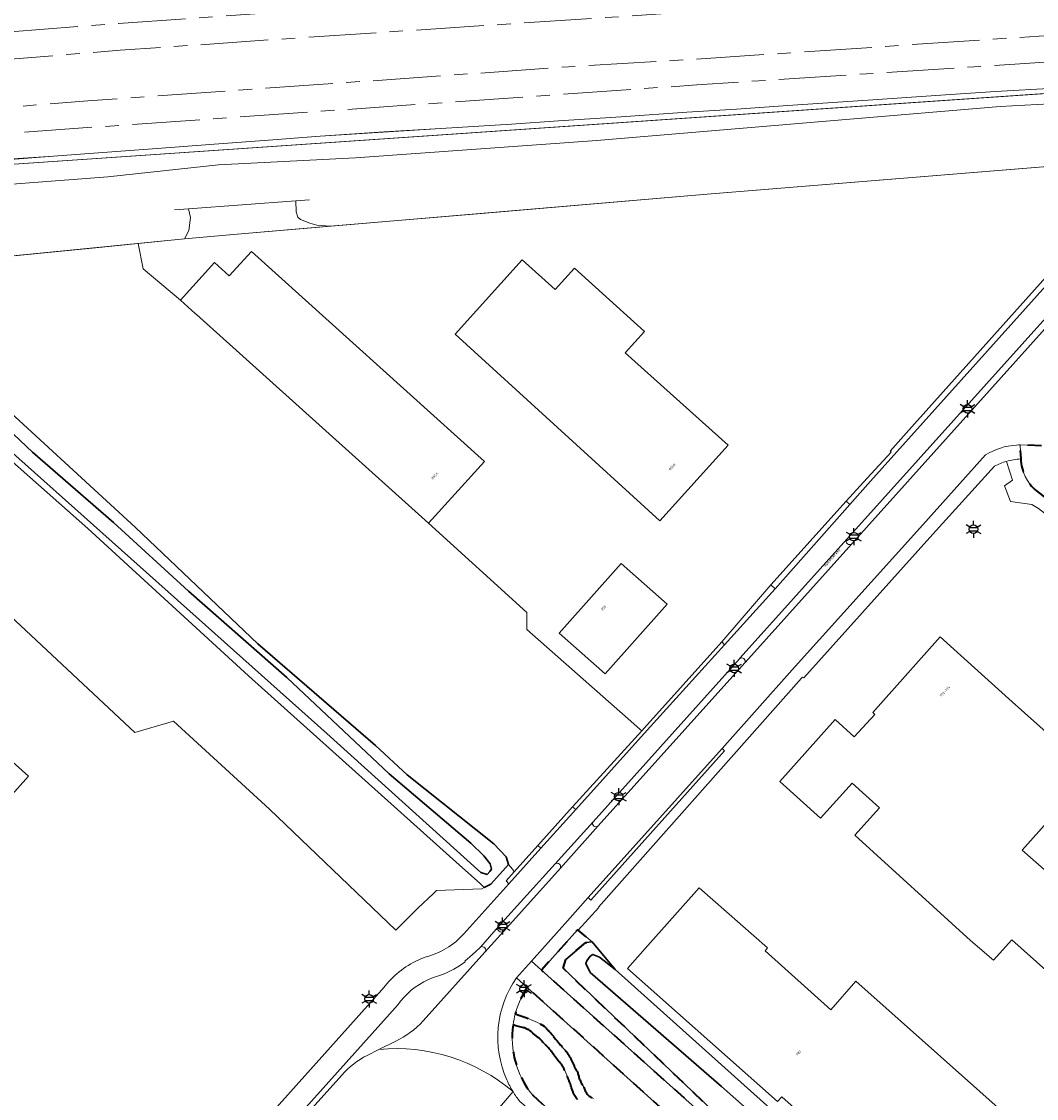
# Model space of a CAD drawing. Extents: x 105780 to 185197, y 477999 to 525027.
# Tile 189 of 256: x 109241 to 109392, y 478747 to 478906. Entities that reach past the tile are written whole.
import ezdxf
from ezdxf.enums import TextEntityAlignment as Align

# ---------------------------------------------------------------- set-up
doc = ezdxf.new("R2010")
doc.units = 0
doc.linetypes.add('AM-AS', pattern=[16, 10, -2, 2, -2])
doc.linetypes.add('XX-HIDDEN', pattern=[4, 2, -2])
for name, color, linetype, lineweight in [('B-GV-GR-GRAS_GAZON-G', 252, 'Continuous', 13), ('B-GV-GR-MATERIAALGRENS-G', 252, 'XX-HIDDEN', 35), ('B-RO-IE-MEUBILAIR_WEGMEUBILAIR-S', 252, 'Continuous', 25), ('B-RO-IE-TERREINAFSCHEIDING_KUNSTMATIG_HEKWERK-G', 252, 'IE-TERREINAFSCHEIDING-KUNSTMATIG', 18), ('B-RO-IE-TERREINAFSCHEIDING_KUNSTMATIG_SCHUTTING-G', 252, 'IE-TERREINAFSCHEIDING-KUNSTMATIG-DICHT', 18), ('B-WE-AM-AS_SPOOR-G', 252, 'AM-AS', 18), ('B-WE-GW-WATERGANG_SLOOT_INSTEEK-G', 252, 'Continuous', 30), ('B-XX-KG-KADASTRAAL_BEBOUWING-G', 252, 'Continuous', 20), ('B1-WE-KW-KUNSTWERK_GELUIDSWERING_SCHERM-G', 170, 'Continuous', 18), ('B1-WE-OG-BEBOUWING-T18', 7, 'Continuous', 18), ('B1-WE-OG-TERREIN_ERF-GV', 252, 'Continuous', 18), ('B1-WE-OG-TOPOGRAFIE-T18', 10, 'Continuous', 18), ('B1-WE-OG-WEG-GV', 7, 'Continuous', 18), ('B1-WE-VH-VERHARDING_ASFALT-GV', 252, 'Continuous', 18), ('B1-WE-VH-VERHARDING_BETONSTRAATSTEEN-GV', 252, 'Continuous', 18), ('B1-WE-VH-VERHARDING_HALFVERHARDING-GV', 252, 'Continuous', 18), ('B1-WE-VH-VERHARDING_HALFVERHARDING_GRIND-GV', 252, 'Continuous', 18), ('B1-WE-VH-VERHARDING_HALFVERHARDING_SCHELP-GV', 252, 'Continuous', 18), ('B1-WE-VH-VERHARDING_OPEN-GV', 252, 'Continuous', 18), ('B1-WE-VH-VERHARDING_TEGEL-GV', 252, 'Continuous', 18)]:
    doc.layers.add(name, color=color, linetype=linetype, lineweight=lineweight)
doc.styles.add('NLCS-ISO', font='NLCS-ISO.ttf')
doc.styles.add('NLCS-ISO-M200-T18', font='NLCS-ISO.ttf', dxfattribs={"height": 0.36})
doc.linetypes.add('IE-TERREINAFSCHEIDING-KUNSTMATIG', pattern='A,4,[82,NLCS.SHX,S=0.75,R=90,X=0,Y=0],4,-2', length=10)
doc.linetypes.add('IE-TERREINAFSCHEIDING-KUNSTMATIG-DICHT', pattern='A,8,-1,[82,NLCS.SHX,S=0.75,R=90,X=0,Y=0],-1', length=10)

# ---------------------------------------------------------------- blocks, each defined once
blk = doc.blocks.new('B-SIE-WEG_LICHTMAST-SO')
at = {"ltscale": 0.1}
for p, q in [((-1.1, 0.63), (-2.19, 1.27)), ((0, 1.27), (0, 2.53)), ((1.1, 0.63), (2.19, 1.27)), ((-1.1, -0.63), (-2.19, -1.27)), ((0, -1.27), (0, -2.53)), ((1.1, -0.63), (2.19, -1.27))]:
    blk.add_line(p, q, dxfattribs=at)
at = {"flags": 128}
for points in [[(-1.16, 0.5), (1.16, 0.5)], [(-1.16, -0.5), (1.16, -0.5)]]:
    blk.add_lwpolyline(points, dxfattribs=at)
at = {"ltscale": 0.1}
blk.add_circle((0, 0), 1.27, dxfattribs=at)
at = {"style": 'NLCS-ISO'}
blk.add_attdef('TYPE', text='', height=1.8, dxfattribs=at).set_placement((0, 2.53), align=Align.BOTTOM_CENTER)

msp = doc.modelspace()

# ---------------------------------------------------------------- linework, layer by layer
at = {"layer": 'B-GV-GR-GRAS_GAZON-G', "flags": 128}
for points in [[(109408.549, 478896.459), (109408.316, 478896.443), (109404.642, 478896.192), (109221.246, 478883.648), (109217.282, 478883.829), (109217.156, 478883.835), (109218.292, 478882.23), (109218.851, 478881.632), (109219.483, 478881.323), (109220.392, 478881.178), (109222.423, 478881.066), (109230.057, 478881.236), (109253.93, 478883.066), (109270.338, 478884.803), (109290.651, 478885.877), (109326.364, 478888.409), (109386.125, 478893.467), (109398.915, 478894.167), (109405.275, 478894.825), (109406.801, 478895.102)], [(109281.781, 478879.483), (109265.919, 478878.289), (109266.214, 478877.032), (109265.96, 478875.098), (109265.31, 478873.84), (109273.094, 478874.544), (109286.903, 478875.724), (109284.934, 478875.895), (109283.876, 478876.208), (109282.501, 478876.746), (109282.092, 478877.085), (109281.843, 478877.882)]]:
    msp.add_lwpolyline(points, close=True, dxfattribs=at)
for points in [[(109398.915, 478894.167), (109386.125, 478893.467), (109326.364, 478888.409), (109290.651, 478885.877), (109270.338, 478884.803), (109253.93, 478883.066), (109230.057, 478881.236)], [(109222.915, 478869.661), (109251.616, 478872.486), (109258.462, 478873.163), (109265.31, 478873.84), (109265.96, 478875.098), (109266.214, 478877.032), (109265.919, 478878.289), (109281.781, 478879.483), (109281.843, 478877.882), (109282.092, 478877.085), (109282.501, 478876.746), (109283.876, 478876.208), (109284.934, 478875.895), (109286.903, 478875.724), (109309.28, 478877.6), (109342.72, 478880.456), (109399.151, 478885.054)], [(109235.246, 478852.031), (109258.04, 478831.086), (109276.157, 478813.901), (109293.578, 478798.84), (109298.296, 478794.494), (109311.13, 478784.241), (109312.941, 478782.319), (109313.317, 478781.198), (109313.907, 478780.494), (109314.15, 478780.124), (109317.646, 478784.014), (109322.778, 478789.729), (109333.031, 478800.993), (109332.78, 478801.209), (109331.874, 478802.006), (109315.999, 478815.977), (109315.999, 478818.516), (109301.429, 478831.772), (109267.074, 478862.633), (109266.873, 478862.814), (109264.697, 478864.799), (109259.166, 478869.396), (109258.462, 478873.163), (109251.616, 478872.486), (109222.915, 478869.661)], [(109224.082, 478832.415), (109257.976, 478800.736), (109263.691, 478802.403), (109277.882, 478789.397), (109296.588, 478771.485), (109299.88, 478774.719), (109302.215, 478776.912), (109302.611, 478777.355), (109309.354, 478777.57), (109309.711, 478777.801), (109309.144, 478778.344), (109306.01, 478781.154), (109274.789, 478809.153), (109250.969, 478830.946), (109224.739, 478854.155)]]:
    msp.add_lwpolyline(points, dxfattribs=at)
at = {"layer": 'B-GV-GR-MATERIAALGRENS-G', "flags": 128}
for points in [[(109392.231, 478843.21), (109389.067, 478843.342), (109389.18, 478841.257)], [(109391.503, 478836.522), (109393.441, 478835.05)], [(109380.863, 478704.643), (109316.081, 478762.988)], [(109314.308, 478759.066), (109314.822, 478758.868), (109315.853, 478758.537), (109317.588, 478757.795), (109317.952, 478757.607), (109318.587, 478757.228)], [(109315.572, 478757.016), (109314.376, 478757.29), (109313.975, 478757.447)], [(109317.71, 478755.572), (109316.925, 478756.214)], [(109321.684, 478753.711), (109321.857, 478753.499)], [(109316.857, 478747.056), (109321.223, 478743.133), (109323.283, 478743.27), (109334.481, 478733.199), (109346.579, 478722.032), (109360.432, 478708.975), (109360.742, 478703.982), (109364.807, 478700.16), (109373.452, 478692.133), (109376.993, 478696.146)]]:
    msp.add_lwpolyline(points, dxfattribs=at)
for points in [[(109389.18, 478841.257, 0.2136344), (109391.503, 478836.522)], [(109316.081, 478762.988, 0.0802778), (109314.308, 478759.066)], [(109313.975, 478757.447, 0.2089099), (109316.857, 478747.056)], [(109316.925, 478756.214, 0.0995592), (109315.572, 478757.016)], [(109318.587, 478757.228, -0.0180392), (109319.977, 478755.723)], [(109318.55, 478754.733, 0.0451298), (109317.71, 478755.572)], [(109320.021, 478753.015, 0.0517244), (109318.55, 478754.733)], [(109319.977, 478755.723, 0.0244294), (109321.684, 478753.711)], [(109320.811, 478751.989, 0.0156595), (109320.021, 478753.015)], [(109321.857, 478753.499, -0.034768), (109322.797, 478751.861)], [(109321.625, 478750.66, 0.124982), (109320.811, 478751.989)], [(109322.797, 478751.861, 0.047489), (109323.56, 478750.352)], [(109322.693, 478747.95, 0.0326493), (109321.625, 478750.66)], [(109323.56, 478750.352, 0.1079525), (109324.454, 478748.203)], [(109324.454, 478748.203, 0.2426007), (109325.874, 478746.54)], [(109323.512, 478746.394, -0.0729483), (109322.693, 478747.95)]]:
    msp.add_lwpolyline(points, format="xyb", dxfattribs=at)
msp.add_lwpolyline([(109404.319, 478689.656), (109371.283, 478719.666), (109344.78, 478743.525), (109321.385, 478765.831), (109321.773, 478767.104), (109324.769, 478769.643), (109325.706, 478769.732), (109323.62, 478771.454), (109323.537, 478771.523), (109318.191, 478765.545), (109385.656, 478705.096), (109428.771, 478666.434), (109431.396, 478666.582)], close=True, dxfattribs=at)
at = {"layer": 'B-RO-IE-TERREINAFSCHEIDING_KUNSTMATIG_HEKWERK-G', "flags": 128}
msp.add_lwpolyline([(109219.537, 478869.815), (109222.915, 478869.661), (109265.31, 478873.84), (109273.094, 478874.544), (109342.72, 478880.456), (109405.275, 478885.547), (109408.974, 478896.491)], dxfattribs=at)
at = {"layer": 'B-RO-IE-TERREINAFSCHEIDING_KUNSTMATIG_SCHUTTING-G', "flags": 128}
for points in [[(109406.7, 478896.621), (109406.588, 478897.331), (109402.632, 478896.711), (109394.159, 478896.196), (109385.426, 478895.668), (109378.771, 478895.248), (109366.504, 478894.412), (109354.654, 478893.615), (109347.052, 478893.069), (109339.723, 478892.603), (109329.993, 478891.944), (109320.709, 478891.342), (109313.742, 478890.861), (109303.289, 478890.224), (109285.405, 478889.054), (109277.129, 478888.45), (109269.706, 478887.874), (109261.27, 478887.252), (109255.874, 478886.857), (109245.883, 478886.12), (109231.209, 478884.989), (109225.31, 478884.534), (109221.254, 478884.248), (109217.309, 478884.477), (109217.282, 478883.829)], [(109283.813, 478879.639), (109281.781, 478879.483), (109265.919, 478878.289), (109263.817, 478878.149)]]:
    msp.add_lwpolyline(points, dxfattribs=at)
at = {"layer": 'B-WE-AM-AS_SPOOR-G', "flags": 128}
for points in [[(109425.128, 478917.094), (109281.567, 478907.599), (109255.537, 478905.773), (109223.173, 478903.214), (109197.494, 478900.905)], [(109421.4, 478912.84), (109282.681, 478903.666), (109255.798, 478901.783), (109223.478, 478899.226), (109202.021, 478897.296)], [(109414.985, 478905.52), (109403.283, 478904.774), (109394.765, 478904.087), (109340.662, 478900.441), (109323.722, 478899.447), (109250.972, 478894.293), (109210.766, 478891.092), (109203.669, 478890.387)], [(109411.228, 478901.233), (109341.212, 478896.663), (109240.819, 478889.626), (109207.618, 478886.757)]]:
    msp.add_lwpolyline(points, dxfattribs=at)
at = {"layer": 'B-WE-GW-WATERGANG_SLOOT_INSTEEK-G', "flags": 128}
msp.add_lwpolyline([(109207.119, 478871.503), (109207.579, 478870.143), (109209.491, 478867.691), (109224.739, 478854.155), (109250.969, 478830.946), (109274.789, 478809.153), (109306.01, 478781.154), (109309.144, 478778.344), (109309.711, 478777.801), (109310.661, 478778.299), (109313.317, 478781.198), (109312.941, 478782.319), (109311.13, 478784.241), (109298.296, 478794.494), (109293.578, 478798.84), (109276.157, 478813.901), (109258.04, 478831.086), (109235.246, 478852.031), (109215.555, 478869.542), (109211.465, 478873.18), (109209.624, 478874.111), (109208.08, 478873.895), (109207.49, 478873.065)], close=True, dxfattribs=at)
for points in [[(109233.572, 478850.968), (109242.806, 478842.247), (109254.786, 478831.872), (109265.898, 478821.697), (109280.485, 478808.914), (109295.609, 478794.601), (109307.709, 478784.339), (109309.634, 478782.476), (109310.588, 478781.282), (109310.799, 478780.519), (109310.555, 478780.177), (109310.134, 478779.723), (109309.21, 478779.984), (109286.411, 478800.583), (109254.583, 478828.966), (109237.506, 478844.211)], [(109237.506, 478844.211), (109254.583, 478828.966), (109286.411, 478800.583), (109309.21, 478779.984), (109310.134, 478779.723), (109310.555, 478780.177), (109310.799, 478780.519), (109310.588, 478781.282), (109309.634, 478782.476), (109307.709, 478784.339), (109295.609, 478794.601), (109280.485, 478808.914), (109265.898, 478821.697), (109254.786, 478831.872), (109242.806, 478842.247), (109233.572, 478850.968)], [(109357.548, 478737.118), (109344.836, 478748.33), (109325.421, 478765.218), (109324.761, 478766.519), (109324.889, 478766.923), (109325.375, 478767.607), (109325.791, 478767.886), (109326.769, 478767.449), (109329.114, 478765.637), (109325.706, 478769.732), (109324.769, 478769.643), (109321.773, 478767.104), (109321.385, 478765.831), (109344.78, 478743.525)], [(109352.513, 478744.658), (109329.114, 478765.637), (109326.769, 478767.449), (109325.791, 478767.886), (109325.375, 478767.607), (109324.889, 478766.923), (109324.761, 478766.519), (109325.421, 478765.218), (109344.836, 478748.33), (109357.548, 478737.118)]]:
    msp.add_lwpolyline(points, dxfattribs=at)
at = {"layer": 'B-XX-KG-KADASTRAAL_BEBOUWING-G', "flags": 128}
for points in [[(109271.946, 478868.373), (109269.77, 478870.358), (109264.697, 478864.799), (109266.873, 478862.814), (109267.074, 478862.633), (109301.429, 478831.772), (109309.752, 478840.891), (109275.256, 478872)], [(109345.848, 478843.312), (109330.603, 478856.959), (109333.465, 478860.128), (109323.075, 478869.511), (109320.213, 478866.342), (109315.315, 478870.766), (109305.376, 478859.76), (109335.714, 478832.087)], [(109336.792, 478819.738), (109329.981, 478825.789), (109320.814, 478815.471), (109327.625, 478809.42)], [(109235.056, 478800.66), (109236.628, 478802.4), (109234.468, 478804.397), (109232.853, 478802.624), (109228.899, 478806.15), (109230.747, 478808.223), (109226.794, 478811.753), (109226.301, 478811.201), (109222.644, 478814.462), (109221.286, 478812.939), (109218.809, 478815.346), (109215.308, 478818.472), (109211.89, 478814.619), (109210.792, 478813.388), (109208.404, 478815.518), (109195.624, 478801.19), (109198.012, 478799.06), (109173.792, 478771.76), (109185.268, 478761.49), (109188.66, 478758.455), (109200.616, 478747.756), (109242.221, 478794.271)], [(109341.549, 478777.758), (109333.533, 478768.748), (109330.906, 478765.795), (109353.163, 478746.093), (109353.8, 478746.796), (109375.854, 478727.08), (109389.377, 478741.978), (109364.748, 478763.91), (109361.05, 478759.683), (109351.309, 478768.428), (109351.666, 478768.833)]]:
    msp.add_lwpolyline(points, close=True, dxfattribs=at)
msp.add_lwpolyline([(109449.742, 478731.724), (109396.143, 478779.557), (109395.078, 478778.344), (109389.405, 478783.307), (109399.608, 478794.76), (109393.813, 478799.981), (109387.921, 478805.289), (109377.26, 478814.892), (109367.288, 478803.694), (109367.58, 478803.433), (109364.5, 478800.103), (109361.701, 478802.692), (109353.508, 478793.507), (109359.493, 478788.071), (109364.199, 478793.253), (109368.264, 478789.605), (109364.601, 478785.543), (109381.749, 478769.958), (109385.149, 478767.012), (109387.861, 478770.02), (109438.012, 478725.288)], dxfattribs=at)
at = {"layer": 'B1-WE-KW-KUNSTWERK_GELUIDSWERING_SCHERM-G', "flags": 128}
msp.add_lwpolyline([(109412.17, 478896.706), (109221.246, 478883.648), (109217.156, 478883.835), (109211.466, 478883.22)], dxfattribs=at)
at = {"layer": 'B1-WE-OG-TERREIN_ERF-GV', "flags": 128}
for points in [[(109399.151, 478885.054), (109342.72, 478880.456), (109309.28, 478877.6), (109286.903, 478875.724), (109273.094, 478874.544), (109265.31, 478873.84), (109258.462, 478873.163), (109259.166, 478869.396), (109264.697, 478864.799), (109269.77, 478870.358), (109271.946, 478868.373), (109275.256, 478872), (109309.752, 478840.891), (109301.429, 478831.772), (109315.999, 478818.516), (109315.999, 478815.977), (109331.874, 478802.006), (109332.78, 478801.209), (109333.031, 478800.993), (109333.444, 478801.448), (109344.898, 478814.154), (109352.141, 478822.617), (109363.335, 478834.992), (109366.419, 478838.4), (109369.965, 478842.29), (109369.823, 478842.413), (109372.596, 478845.515), (109394.991, 478870.557)], [(109390.827, 478834.526), (109387.643, 478834.981), (109386.769, 478837.26), (109387.935, 478838.136), (109387.069, 478840.907)], [(109385.29, 478840.194), (109376.16, 478830.124), (109357.047, 478808.821), (109356.85, 478808.964), (109356.687, 478808.794), (109326.615, 478774.892), (109326.666, 478774.822), (109323.62, 478771.454), (109325.706, 478769.732), (109329.114, 478765.637), (109352.513, 478744.658)], [(109313.369, 478778.349), (109312.931, 478778.768), (109314.15, 478780.124), (109313.907, 478780.494), (109313.317, 478781.198), (109310.661, 478778.299), (109309.711, 478777.801), (109309.354, 478777.57), (109302.611, 478777.355), (109302.215, 478776.912), (109299.88, 478774.719), (109296.588, 478771.485), (109277.882, 478789.397), (109263.691, 478802.403), (109257.976, 478800.736), (109224.082, 478832.415)], [(109438.012, 478725.288), (109387.861, 478770.02), (109385.149, 478767.012), (109381.749, 478769.958), (109364.601, 478785.543), (109368.264, 478789.605), (109364.199, 478793.253), (109359.493, 478788.071), (109353.508, 478793.507), (109361.701, 478802.692), (109364.5, 478800.103), (109367.58, 478803.433), (109367.288, 478803.694), (109377.26, 478814.892), (109387.921, 478805.289), (109393.813, 478799.981), (109399.608, 478794.76), (109389.405, 478783.307), (109395.078, 478778.344), (109396.143, 478779.557), (109449.742, 478731.724)], [(109306.677, 478770.915), (109313.369, 478778.349)], [(109203.2, 478660.679), (109294.514, 478762.625), (109295.583, 478763.847)]]:
    msp.add_lwpolyline(points, dxfattribs=at)
for points in [[(109345.848, 478843.312), (109335.714, 478832.087), (109305.376, 478859.76), (109315.315, 478870.766), (109320.213, 478866.342), (109323.075, 478869.511), (109333.465, 478860.128), (109330.603, 478856.959)], [(109336.792, 478819.738), (109327.625, 478809.42), (109320.814, 478815.471), (109329.981, 478825.789)], [(109188.66, 478758.455), (109185.268, 478761.49), (109173.792, 478771.76), (109198.012, 478799.06), (109195.624, 478801.19), (109208.404, 478815.518), (109210.792, 478813.388), (109211.89, 478814.619), (109215.308, 478818.472), (109218.809, 478815.346), (109221.286, 478812.939), (109222.644, 478814.462), (109226.301, 478811.201), (109226.794, 478811.753), (109230.747, 478808.223), (109228.899, 478806.15), (109232.853, 478802.624), (109234.468, 478804.397), (109236.628, 478802.4), (109235.056, 478800.66), (109242.221, 478794.271), (109200.616, 478747.756)], [(109389.377, 478741.978), (109375.854, 478727.08), (109353.8, 478746.796), (109353.163, 478746.093), (109330.906, 478765.795), (109333.533, 478768.748), (109341.549, 478777.758), (109351.666, 478768.833), (109351.309, 478768.428), (109361.05, 478759.683), (109364.748, 478763.91)]]:
    msp.add_lwpolyline(points, close=True, dxfattribs=at)
at = {"layer": 'B1-WE-OG-TERREIN_ERF-GV'}
for points in [[(109387.069, 478840.907, 0.0512549), (109385.29, 478840.194)], [(109394.214, 478831.512, 0.1121525), (109390.827, 478834.526)], [(109301.089, 478767.514, 0.1480882), (109306.677, 478770.915)], [(109295.583, 478763.847, -0.1222617), (109301.089, 478767.514)]]:
    msp.add_lwpolyline(points, format="xyb", dxfattribs=at)
at = {"layer": 'B1-WE-OG-WEG-GV', "flags": 128}
for points in [[(109309.168, 478768.968), (109308.412, 478768.257), (109307.597, 478767.508), (109306.821, 478766.853), (109306.88, 478766.774)], [(109300.66, 478758.021), (109309.801, 478768.193)], [(109297.315, 478760.941), (109296.943, 478760.473), (109258.897, 478718.004), (109259.464, 478717.473), (109268.505, 478727.531), (109281.572, 478742.121), (109288.621, 478750.012)], [(109292.368, 478752.919), (109294.117, 478753.794), (109296.604, 478755.04)]]:
    msp.add_lwpolyline(points, dxfattribs=at)
at = {"layer": 'B1-WE-OG-WEG-GV'}
for points in [[(109309.801, 478768.193, 0.8283259), (109309.168, 478768.968)], [(109306.88, 478766.774, -0.0913828), (109302.129, 478764.44)], [(109302.129, 478764.44, 0.1376101), (109297.315, 478760.941)], [(109296.604, 478755.04, 0.0956753), (109300.66, 478758.021)], [(109288.621, 478750.012, -0.0939252), (109292.368, 478752.919)]]:
    msp.add_lwpolyline(points, format="xyb", dxfattribs=at)
at = {"layer": 'B1-WE-VH-VERHARDING_ASFALT-GV', "flags": 128}
for points in [[(109410.293, 478880.903), (109410.327, 478880.843), (109406.607, 478875.983), (109405.721, 478875.001), (109403.297, 478872.34), (109400.605, 478869.295), (109364.157, 478828.702), (109348.418, 478811.157), (109348.316, 478811.044), (109326.583, 478786.902), (109320.979, 478780.642), (109312.586, 478771.326), (109309.801, 478768.193), (109300.66, 478758.021)], [(109388.541, 478843.324), (109388.831, 478843.337), (109389.067, 478843.342), (109392.231, 478843.21)], [(109314.499, 478764.413), (109316.702, 478766.88), (109322.046, 478772.856), (109325.109, 478776.296), (109344.939, 478798.374), (109355.324, 478810.008), (109374.651, 478831.499), (109383.951, 478841.871)], [(109296.604, 478755.04), (109294.117, 478753.794)], [(109294.117, 478753.794), (109292.368, 478752.919)], [(109288.621, 478750.012), (109281.572, 478742.121), (109268.505, 478727.531), (109259.464, 478717.473), (109255.337, 478712.879), (109233.802, 478688.823), (109229.129, 478683.555), (109208.029, 478658.552)], [(109313.969, 478747.556), (109309.391, 478742.208)], [(109309.391, 478742.208), (109313.969, 478747.556)]]:
    msp.add_lwpolyline(points, dxfattribs=at)
at = {"layer": 'B1-WE-VH-VERHARDING_ASFALT-GV'}
for points in [[(109383.951, 478841.871, -0.1189777), (109388.541, 478843.324)], [(109313.048, 478749.303, -0.2641933), (109314.499, 478764.413)], [(109300.66, 478758.021, -0.0956753), (109296.604, 478755.04)], [(109292.368, 478752.919, 0.0939252), (109288.621, 478750.012)], [(109294.117, 478753.794, -0.203292), (109313.969, 478747.556)], [(109313.969, 478747.556, 0.203292), (109294.117, 478753.794)], [(109313.969, 478747.556, -0.0367526), (109313.048, 478749.303)], [(109314.991, 478746.086, -0.0297437), (109313.969, 478747.556)]]:
    msp.add_lwpolyline(points, format="xyb", dxfattribs=at)
at = {"layer": 'B1-WE-VH-VERHARDING_ASFALT-GV', "flags": 128}
msp.add_lwpolyline([(109352.776, 478822.034), (109352.141, 478822.617), (109344.898, 478814.154), (109345.27, 478813.74)], close=True, dxfattribs=at)
at = {"layer": 'B1-WE-VH-VERHARDING_BETONSTRAATSTEEN-GV', "flags": 128}
for points in [[(109401.976, 478872.348), (109399.931, 478870.014), (109363.414, 478829.358)], [(109364.157, 478828.702), (109400.605, 478869.295), (109403.297, 478872.34)], [(109363.414, 478829.358), (109347.624, 478811.806), (109347.502, 478811.67)], [(109348.316, 478811.044), (109348.418, 478811.157), (109364.157, 478828.702)], [(109347.502, 478811.67), (109325.829, 478787.531)], [(109326.583, 478786.902), (109348.316, 478811.044)], [(109325.829, 478787.531), (109320.221, 478781.292)], [(109320.979, 478780.642), (109326.583, 478786.902)], [(109320.221, 478781.292), (109311.839, 478771.988)], [(109312.586, 478771.326), (109320.979, 478780.642)], [(109311.839, 478771.988), (109309.168, 478768.968)], [(109309.801, 478768.193), (109312.586, 478771.326)]]:
    msp.add_lwpolyline(points, dxfattribs=at)
for points in [[(109363.863, 478834.507), (109363.335, 478834.992), (109352.141, 478822.617), (109352.776, 478822.034)], [(109344.939, 478798.374), (109325.109, 478776.296), (109325.491, 478775.934), (109345.297, 478798.047)], [(109323.256, 478789.33), (109322.778, 478789.729), (109317.646, 478784.014), (109318.096, 478783.606)]]:
    msp.add_lwpolyline(points, close=True, dxfattribs=at)
at = {"layer": 'B1-WE-VH-VERHARDING_BETONSTRAATSTEEN-GV'}
for points in [[(109363.414, 478829.358, 0.8826087), (109364.157, 478828.702)], [(109364.157, 478828.702, -0.8826087), (109363.414, 478829.358)], [(109348.316, 478811.044, 0.7999056), (109347.502, 478811.67)], [(109347.502, 478811.67, -0.7999056), (109348.316, 478811.044)], [(109325.829, 478787.531, 0.8643761), (109326.583, 478786.902)], [(109326.583, 478786.902, -0.8643761), (109325.829, 478787.531)], [(109320.979, 478780.642, 0.7679983), (109320.221, 478781.292)], [(109320.221, 478781.292, -0.7679983), (109320.979, 478780.642)], [(109311.839, 478771.988, 0.9616434), (109312.586, 478771.326)], [(109312.586, 478771.326, -0.9616434), (109311.839, 478771.988)], [(109309.168, 478768.968, -0.8283259), (109309.801, 478768.193)]]:
    msp.add_lwpolyline(points, format="xyb", dxfattribs=at)
at = {"layer": 'B1-WE-VH-VERHARDING_HALFVERHARDING-GV', "flags": 128}
msp.add_lwpolyline([(109239.941, 478885.692), (109245.883, 478886.12), (109255.874, 478886.857), (109261.27, 478887.252), (109269.706, 478887.874), (109277.129, 478888.45), (109285.405, 478889.054), (109294.818, 478889.691), (109303.289, 478890.224), (109313.742, 478890.861), (109320.709, 478891.342), (109329.993, 478891.944), (109339.723, 478892.603), (109347.052, 478893.069), (109354.654, 478893.615), (109366.504, 478894.412), (109378.771, 478895.248), (109385.426, 478895.668), (109394.159, 478896.196)], dxfattribs=at)
at = {"layer": 'B1-WE-VH-VERHARDING_HALFVERHARDING_GRIND-GV'}
for points in [[(109314.308, 478759.066, 0.0315631), (109313.975, 478757.447)], [(109315.572, 478757.016, -0.0995592), (109316.925, 478756.214)], [(109319.977, 478755.723, 0.0180392), (109318.587, 478757.228)], [(109317.71, 478755.572, -0.0451298), (109318.55, 478754.733)], [(109318.55, 478754.733, -0.0517244), (109320.021, 478753.015)], [(109321.684, 478753.711, -0.0244294), (109319.977, 478755.723)], [(109320.021, 478753.015, -0.0156595), (109320.811, 478751.989)], [(109322.797, 478751.861, 0.034768), (109321.857, 478753.499)], [(109320.811, 478751.989, -0.124982), (109321.625, 478750.66)], [(109323.56, 478750.352, -0.047489), (109322.797, 478751.861)], [(109321.625, 478750.66, -0.0326493), (109322.693, 478747.95)], [(109324.454, 478748.203, -0.1079525), (109323.56, 478750.352)], [(109325.874, 478746.54, -0.2426007), (109324.454, 478748.203)], [(109322.693, 478747.95, 0.0729483), (109323.512, 478746.394)]]:
    msp.add_lwpolyline(points, format="xyb", dxfattribs=at)
at = {"layer": 'B1-WE-VH-VERHARDING_HALFVERHARDING_GRIND-GV', "flags": 128}
for points in [[(109318.587, 478757.228), (109317.952, 478757.607), (109317.588, 478757.795), (109315.853, 478758.537), (109314.822, 478758.868), (109314.308, 478759.066)], [(109313.975, 478757.447), (109314.376, 478757.29), (109315.572, 478757.016)], [(109316.925, 478756.214), (109317.71, 478755.572)], [(109321.857, 478753.499), (109321.684, 478753.711)]]:
    msp.add_lwpolyline(points, dxfattribs=at)
at = {"layer": 'B1-WE-VH-VERHARDING_HALFVERHARDING_SCHELP-GV', "flags": 128}
for points in [[(109387.069, 478840.907), (109387.935, 478838.136), (109386.769, 478837.26), (109387.643, 478834.981), (109390.827, 478834.526)], [(109393.441, 478835.05), (109391.503, 478836.522)]]:
    msp.add_lwpolyline(points, dxfattribs=at)
at = {"layer": 'B1-WE-VH-VERHARDING_HALFVERHARDING_SCHELP-GV'}
for points in [[(109389.18, 478841.257, 0.0576987), (109387.069, 478840.907)], [(109391.503, 478836.522, -0.2136344), (109389.18, 478841.257)], [(109390.827, 478834.526, -0.1121525), (109394.214, 478831.512)]]:
    msp.add_lwpolyline(points, format="xyb", dxfattribs=at)
at = {"layer": 'B1-WE-VH-VERHARDING_OPEN-GV', "flags": 128}
msp.add_lwpolyline([(109221.246, 478883.648), (109404.642, 478896.192), (109406.7, 478896.621), (109406.588, 478897.331), (109402.632, 478896.711), (109394.159, 478896.196), (109385.426, 478895.668), (109378.771, 478895.248), (109366.504, 478894.412), (109354.654, 478893.615), (109347.052, 478893.069), (109339.723, 478892.603), (109329.993, 478891.944), (109320.709, 478891.342), (109313.742, 478890.861), (109303.289, 478890.224), (109294.818, 478889.691), (109285.405, 478889.054), (109277.129, 478888.45), (109269.706, 478887.874), (109261.27, 478887.252), (109255.874, 478886.857), (109245.883, 478886.12), (109239.941, 478885.692)], dxfattribs=at)
at = {"layer": 'B1-WE-VH-VERHARDING_TEGEL-GV', "flags": 128}
for points in [[(109412.9, 478884.337), (109418.323, 478891.511), (109407.038, 478882.279), (109405.748, 478881.231), (109405.251, 478880.612), (109399.407, 478874.16), (109366.938, 478837.967), (109363.863, 478834.507), (109352.776, 478822.034), (109345.27, 478813.74), (109333.837, 478801.106), (109323.256, 478789.33), (109318.096, 478783.606), (109313.369, 478778.349), (109306.677, 478770.915)], [(109306.88, 478766.774), (109306.821, 478766.853), (109307.597, 478767.508), (109308.412, 478768.257), (109309.168, 478768.968), (109311.839, 478771.988), (109320.221, 478781.292), (109325.829, 478787.531), (109347.502, 478811.67), (109347.624, 478811.806), (109363.414, 478829.358), (109399.931, 478870.014), (109401.976, 478872.348)], [(109389.18, 478841.257), (109389.067, 478843.342), (109388.831, 478843.337), (109388.541, 478843.324)], [(109383.951, 478841.871), (109374.651, 478831.499), (109355.324, 478810.008), (109344.939, 478798.374), (109345.297, 478798.047), (109325.491, 478775.934), (109325.109, 478776.296), (109322.046, 478772.856), (109316.702, 478766.88), (109318.191, 478765.545), (109323.537, 478771.523), (109323.62, 478771.454), (109326.666, 478774.822), (109326.615, 478774.892), (109356.687, 478808.794), (109356.85, 478808.964), (109357.047, 478808.821), (109376.16, 478830.124), (109385.29, 478840.194)], [(109385.656, 478705.096), (109318.191, 478765.545), (109316.702, 478766.88), (109314.499, 478764.413), (109316.081, 478762.988), (109380.863, 478704.643)], [(109316.081, 478762.988), (109314.499, 478764.413)], [(109295.583, 478763.847), (109294.514, 478762.625), (109203.2, 478660.679)], [(109254.762, 478713.383), (109258.897, 478718.004), (109296.943, 478760.473), (109297.315, 478760.941)], [(109314.991, 478746.086), (109315.569, 478745.591), (109318.505, 478742.953), (109321.223, 478743.133), (109316.857, 478747.056)]]:
    msp.add_lwpolyline(points, dxfattribs=at)
for points in [[(109399.407, 478874.16), (109398.748, 478874.746), (109394.991, 478870.557), (109372.596, 478845.515), (109369.823, 478842.413), (109369.965, 478842.29), (109366.419, 478838.4), (109363.335, 478834.992), (109363.863, 478834.507), (109366.938, 478837.967)], [(109345.27, 478813.74), (109344.898, 478814.154), (109333.444, 478801.448), (109333.031, 478800.993), (109322.778, 478789.729), (109323.256, 478789.33), (109333.837, 478801.106)], [(109318.096, 478783.606), (109317.646, 478784.014), (109314.15, 478780.124), (109312.931, 478778.768), (109313.369, 478778.349)]]:
    msp.add_lwpolyline(points, close=True, dxfattribs=at)
at = {"layer": 'B1-WE-VH-VERHARDING_TEGEL-GV'}
for points in [[(109388.541, 478843.324, 0.1189777), (109383.951, 478841.871)], [(109385.29, 478840.194, -0.0512549), (109387.069, 478840.907)], [(109387.069, 478840.907, -0.0576987), (109389.18, 478841.257)], [(109306.677, 478770.915, -0.1480882), (109301.089, 478767.514)], [(109301.089, 478767.514, 0.1222617), (109295.583, 478763.847)], [(109302.129, 478764.44, 0.0913828), (109306.88, 478766.774)], [(109297.315, 478760.941, -0.1376101), (109302.129, 478764.44)], [(109314.499, 478764.413, 0.2641933), (109313.048, 478749.303)], [(109314.308, 478759.066, -0.0802778), (109316.081, 478762.988)], [(109313.975, 478757.447, -0.0315631), (109314.308, 478759.066)], [(109316.857, 478747.056, -0.2089099), (109313.975, 478757.447)], [(109313.048, 478749.303, 0.0367526), (109313.969, 478747.556)], [(109313.969, 478747.556, 0.0297437), (109314.991, 478746.086)]]:
    msp.add_lwpolyline(points, format="xyb", dxfattribs=at)

# ---------------------------------------------------------------- block references
at = {"layer": 'B-RO-IE-MEUBILAIR_WEGMEUBILAIR-S', "xscale": 0.5, "yscale": 0.5, "zscale": 0.5}
for p in [(109381.274, 478848.686), (109364.465, 478829.753), (109382.165, 478830.846), (109346.714, 478810.238), (109329.621, 478791.243), (109312.417, 478772.098), (109315.603, 478762.79), (109292.66, 478761.285)]:
    msp.add_blockref('B-SIE-WEG_LICHTMAST-SO', p, dxfattribs=at)

# ---------------------------------------------------------------- texts
at = {"layer": 'B1-WE-OG-BEBOUWING-T18', "style": 'NLCS-ISO-M200-T18'}
for s, rotation, p in [('855B', 47.9, (109337.553, 478840.093)), ('855A', 47.6, (109302.39, 478838.758)), ('855', 48.4, (109327.401, 478819.209)), ('772-774', 48.3, (109377.95, 478806.821)), ('780', 48.3, (109356.253, 478753.26))]:
    msp.add_text(s, height=0.36, rotation=rotation, dxfattribs=at).set_placement(p, align=Align.MIDDLE)
at = {"layer": 'B1-WE-OG-TOPOGRAFIE-T18', "style": 'NLCS-ISO-M200-T18'}
msp.add_text('Rijnlanderweg', height=0.36, rotation=48.7, dxfattribs=at).set_placement((109361.246, 478826.59), align=Align.MIDDLE)

doc.saveas('drawing.dxf')
